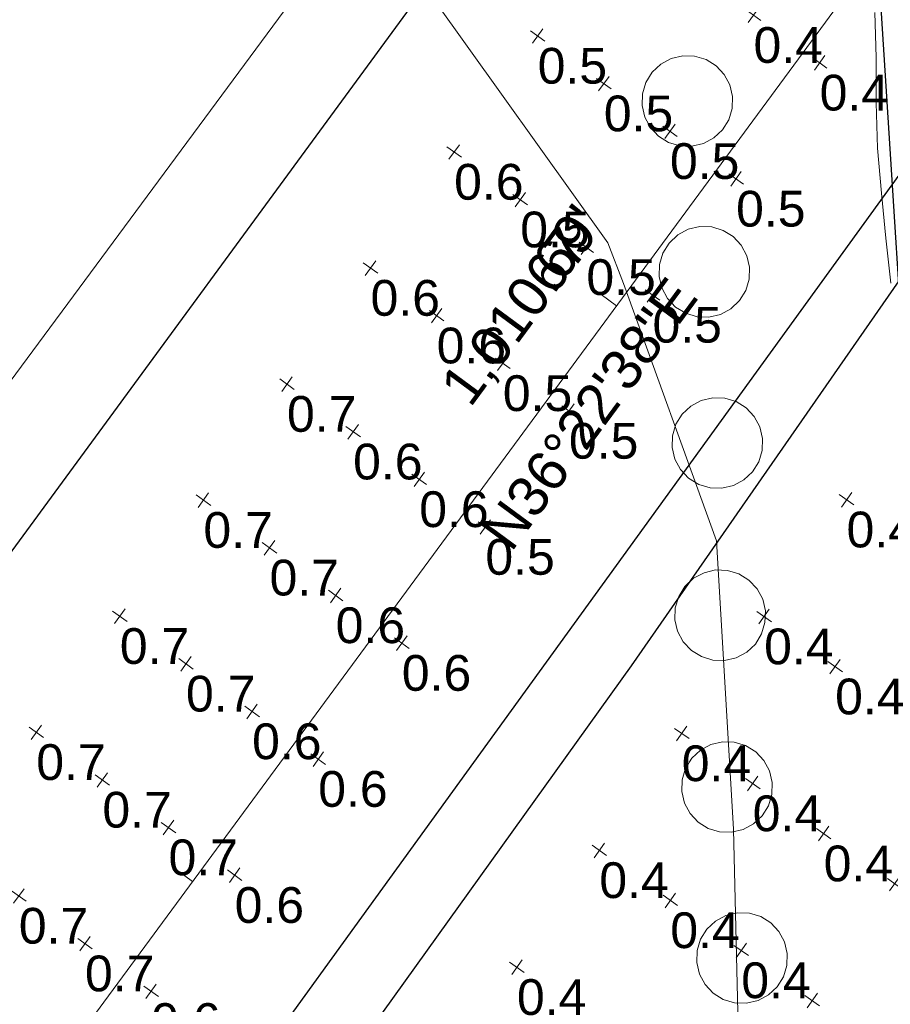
# Model space of a CAD drawing. Extents: x 11759 to 13757, y -2685 to 8839.
# Tile 30 of 58: x 12732 to 12793, y 5996 to 6064. Entities that reach past the tile are written whole.
import ezdxf

# ---------------------------------------------------------------- set-up
doc = ezdxf.new("R2010")
doc.units = 0
doc.header["$MEASUREMENT"] = 0
for name, color, linetype, lineweight in [('AGI32-115446_BK001 - Copy -- 2023-Jan-03 22h-01m-38s-DRAWING', 7, 'Continuous', 0), ('AGI32-AGI-Import_2-LUMINAIRE', 7, 'Continuous', 0), ('AGI32-AGI-Import_2-TEMPLATE', 7, 'Continuous', 0), ('AGI32-Project_1-CALCPTS', 7, 'Continuous', 0), ('AGI32-Project_1-LUMINAIRE', 7, 'Continuous', 0), ('AGI32-Project_1-MARKPOINT', 7, 'Continuous', 0), ('AGI32-Project_1-OBJECT', 7, 'Continuous', 0), ('AGI32-Project_1-STATISTICAL_AREA', 7, 'Continuous', 0), ('AGI32-Project_1-TEMPLATE', 7, 'Continuous', 0)]:
    doc.layers.add(name, color=color, linetype=linetype, lineweight=lineweight)
doc.styles.add('AGI32-Arial', font='arial.ttf')

# ---------------------------------------------------------------- blocks, each defined once
blk = doc.blocks.new('AGI32-ID1buv4w-AGI-Import_2-LUMINAIRE-UPL_Template1')
at = {"layer": 'AGI32-AGI-Import_2-TEMPLATE', "color": 1, "linetype": 'ByBlock', "lineweight": 0}
for p, q in [((46.333, 18.96, -16), (46.466, 15.8, -16)), ((46.466, 15.8, -16), (46.578, 12.64, -16)), ((46.578, 12.64, -16), (46.641, 9.48, -16)), ((46.641, 9.48, -16), (46.527, 6.32, -16)), ((46.527, 6.32, -16), (46.316, 3.16, -16)), ((46.316, 3.16, -16), (46.217, 0, -16))]:
    blk.add_line(p, q, dxfattribs=at)
blk = doc.blocks.new('AGI32-ID1buv4w-AGI-Import_2-LUMINAIRE-UPL_83')
at = {"layer": 'AGI32-AGI-Import_2-TEMPLATE', "color": 7, "linetype": 'ByBlock', "lineweight": 0}
blk.add_blockref('AGI32-ID1buv4w-AGI-Import_2-LUMINAIRE-UPL_Template1', (0, 0), dxfattribs=at)
blk = doc.blocks.new('AGI32-ID1buv4w-Project_1-OBJECT-159')
at = {"layer": 'AGI32-Project_1-OBJECT', "color": 8, "linetype": 'Continuous', "lineweight": 0}
blk.add_polyline3d([(601.258, 4221.581, 18.039), (574.573, 4183.459, 18.039), (644.463, 4127.546, 18.039), (911.319, 4499.873, 18.039), (846.511, 4553.244, 18.039)], close=True, dxfattribs=at)
blk = doc.blocks.new('AGI32-ID1buv4w-Project_1-OBJECT-Service Road E_1_3')
at = {"layer": 'AGI32-Project_1-OBJECT', "color": 8, "linetype": 'Continuous', "lineweight": 0}
for points in [[(677.313, 4276.354, 0), (676.483, 4276.38, 0), (675.689, 4276.62, 0), (674.983, 4277.057, 0), (674.415, 4277.662, 0), (674.023, 4278.393, 0), (673.833, 4279.201, 0), (673.859, 4280.031, 0), (674.099, 4280.825, 0), (674.536, 4281.531, 0), (675.141, 4282.099, 0), (675.872, 4282.491, 0), (676.68, 4282.681, 0), (677.509, 4282.655, 0), (678.304, 4282.415, 0), (679.009, 4281.978, 0), (679.578, 4281.373, 0), (679.97, 4280.642, 0), (680.16, 4279.834, 0), (680.134, 4279.004, 0), (679.894, 4278.21, 0), (679.457, 4277.504, 0), (678.852, 4276.936, 0), (678.121, 4276.544, 0)], [(678.121, 4276.544, 18), (678.852, 4276.936, 18), (679.457, 4277.504, 18), (679.894, 4278.21, 18), (680.134, 4279.004, 18), (680.16, 4279.834, 18), (679.97, 4280.642, 18), (679.578, 4281.373, 18), (679.009, 4281.978, 18), (678.304, 4282.415, 18), (677.509, 4282.655, 18), (676.68, 4282.681, 18), (675.872, 4282.491, 18), (675.141, 4282.099, 18), (674.536, 4281.531, 18), (674.099, 4280.825, 18), (673.859, 4280.031, 18), (673.833, 4279.201, 18), (674.023, 4278.393, 18), (674.415, 4277.662, 18), (674.983, 4277.057, 18), (675.689, 4276.62, 18), (676.483, 4276.38, 18), (677.313, 4276.354, 18)], [(675.141, 4282.099, 0), (675.141, 4282.099, 18), (675.872, 4282.491, 18), (675.872, 4282.491, 0)], [(675.872, 4282.491, 0), (675.872, 4282.491, 18), (676.68, 4282.681, 18), (676.68, 4282.681, 0)], [(676.68, 4282.681, 0), (676.68, 4282.681, 18), (677.509, 4282.655, 18), (677.509, 4282.655, 0)], [(677.509, 4282.655, 0), (677.509, 4282.655, 18), (678.304, 4282.415, 18), (678.304, 4282.415, 0)], [(678.304, 4282.415, 0), (678.304, 4282.415, 18), (679.009, 4281.978, 18), (679.009, 4281.978, 0)], [(674.099, 4280.825, 0), (674.099, 4280.825, 18), (674.536, 4281.531, 18), (674.536, 4281.531, 0)], [(674.536, 4281.531, 0), (674.536, 4281.531, 18), (675.141, 4282.099, 18), (675.141, 4282.099, 0)], [(679.009, 4281.978, 0), (679.009, 4281.978, 18), (679.578, 4281.373, 18), (679.578, 4281.373, 0)], [(673.859, 4280.031, 0), (673.859, 4280.031, 18), (674.099, 4280.825, 18), (674.099, 4280.825, 0)], [(679.578, 4281.373, 0), (679.578, 4281.373, 18), (679.97, 4280.642, 18), (679.97, 4280.642, 0)], [(679.97, 4280.642, 0), (679.97, 4280.642, 18), (680.16, 4279.834, 18), (680.16, 4279.834, 0)], [(673.833, 4279.201, 0), (673.833, 4279.201, 18), (673.859, 4280.031, 18), (673.859, 4280.031, 0)], [(680.16, 4279.834, 0), (680.16, 4279.834, 18), (680.134, 4279.004, 18), (680.134, 4279.004, 0)], [(674.023, 4278.393, 0), (674.023, 4278.393, 18), (673.833, 4279.201, 18), (673.833, 4279.201, 0)], [(680.134, 4279.004, 0), (680.134, 4279.004, 18), (679.894, 4278.21, 18), (679.894, 4278.21, 0)], [(674.415, 4277.662, 0), (674.415, 4277.662, 18), (674.023, 4278.393, 18), (674.023, 4278.393, 0)], [(679.894, 4278.21, 0), (679.894, 4278.21, 18), (679.457, 4277.504, 18), (679.457, 4277.504, 0)], [(674.983, 4277.057, 0), (674.983, 4277.057, 18), (674.415, 4277.662, 18), (674.415, 4277.662, 0)], [(679.457, 4277.504, 0), (679.457, 4277.504, 18), (678.852, 4276.936, 18), (678.852, 4276.936, 0)], [(675.689, 4276.62, 0), (675.689, 4276.62, 18), (674.983, 4277.057, 18), (674.983, 4277.057, 0)], [(678.852, 4276.936, 0), (678.852, 4276.936, 18), (678.121, 4276.544, 18), (678.121, 4276.544, 0)], [(676.483, 4276.38, 0), (676.483, 4276.38, 18), (675.689, 4276.62, 18), (675.689, 4276.62, 0)], [(677.313, 4276.354, 0), (677.313, 4276.354, 18), (676.483, 4276.38, 18), (676.483, 4276.38, 0)], [(678.121, 4276.544, 0), (678.121, 4276.544, 18), (677.313, 4276.354, 18), (677.313, 4276.354, 0)]]:
    blk.add_polyline3d(points, close=True, dxfattribs=at)
blk = doc.blocks.new('AGI32-ID1buv4w-Project_1-OBJECT-Service Road E_1_4')
at = {"layer": 'AGI32-Project_1-OBJECT', "color": 8, "linetype": 'Continuous', "lineweight": 0}
for points in [[(678.506, 4264.414, 0), (677.676, 4264.44, 0), (676.882, 4264.679, 0), (676.176, 4265.117, 0), (675.608, 4265.721, 0), (675.216, 4266.453, 0), (675.026, 4267.261, 0), (675.052, 4268.09, 0), (675.292, 4268.885, 0), (675.729, 4269.59, 0), (676.334, 4270.158, 0), (677.065, 4270.551, 0), (677.873, 4270.74, 0), (678.703, 4270.714, 0), (679.497, 4270.475, 0), (680.202, 4270.037, 0), (680.771, 4269.433, 0), (681.163, 4268.701, 0), (681.353, 4267.893, 0), (681.327, 4267.064, 0), (681.087, 4266.269, 0), (680.65, 4265.564, 0), (680.045, 4264.996, 0), (679.314, 4264.603, 0)], [(679.314, 4264.603, 18), (680.045, 4264.996, 18), (680.65, 4265.564, 18), (681.087, 4266.269, 18), (681.327, 4267.064, 18), (681.353, 4267.893, 18), (681.163, 4268.701, 18), (680.771, 4269.433, 18), (680.202, 4270.037, 18), (679.497, 4270.475, 18), (678.703, 4270.714, 18), (677.873, 4270.74, 18), (677.065, 4270.551, 18), (676.334, 4270.158, 18), (675.729, 4269.59, 18), (675.292, 4268.885, 18), (675.052, 4268.09, 18), (675.026, 4267.261, 18), (675.216, 4266.453, 18), (675.608, 4265.721, 18), (676.176, 4265.117, 18), (676.882, 4264.679, 18), (677.676, 4264.44, 18), (678.506, 4264.414, 18)], [(676.334, 4270.158, 0), (676.334, 4270.158, 18), (677.065, 4270.551, 18), (677.065, 4270.551, 0)], [(677.065, 4270.551, 0), (677.065, 4270.551, 18), (677.873, 4270.74, 18), (677.873, 4270.74, 0)], [(677.873, 4270.74, 0), (677.873, 4270.74, 18), (678.703, 4270.714, 18), (678.703, 4270.714, 0)], [(678.703, 4270.714, 0), (678.703, 4270.714, 18), (679.497, 4270.475, 18), (679.497, 4270.475, 0)], [(679.497, 4270.475, 0), (679.497, 4270.475, 18), (680.202, 4270.037, 18), (680.202, 4270.037, 0)], [(675.729, 4269.59, 0), (675.729, 4269.59, 18), (676.334, 4270.158, 18), (676.334, 4270.158, 0)], [(680.202, 4270.037, 0), (680.202, 4270.037, 18), (680.771, 4269.433, 18), (680.771, 4269.433, 0)], [(675.292, 4268.885, 0), (675.292, 4268.885, 18), (675.729, 4269.59, 18), (675.729, 4269.59, 0)], [(680.771, 4269.433, 0), (680.771, 4269.433, 18), (681.163, 4268.701, 18), (681.163, 4268.701, 0)], [(675.052, 4268.09, 0), (675.052, 4268.09, 18), (675.292, 4268.885, 18), (675.292, 4268.885, 0)], [(681.163, 4268.701, 0), (681.163, 4268.701, 18), (681.353, 4267.893, 18), (681.353, 4267.893, 0)], [(675.026, 4267.261, 0), (675.026, 4267.261, 18), (675.052, 4268.09, 18), (675.052, 4268.09, 0)], [(681.353, 4267.893, 0), (681.353, 4267.893, 18), (681.327, 4267.064, 18), (681.327, 4267.064, 0)], [(675.216, 4266.453, 0), (675.216, 4266.453, 18), (675.026, 4267.261, 18), (675.026, 4267.261, 0)], [(681.327, 4267.064, 0), (681.327, 4267.064, 18), (681.087, 4266.269, 18), (681.087, 4266.269, 0)], [(675.608, 4265.721, 0), (675.608, 4265.721, 18), (675.216, 4266.453, 18), (675.216, 4266.453, 0)], [(676.176, 4265.117, 0), (676.176, 4265.117, 18), (675.608, 4265.721, 18), (675.608, 4265.721, 0)], [(681.087, 4266.269, 0), (681.087, 4266.269, 18), (680.65, 4265.564, 18), (680.65, 4265.564, 0)], [(676.882, 4264.679, 0), (676.882, 4264.679, 18), (676.176, 4265.117, 18), (676.176, 4265.117, 0)], [(680.045, 4264.996, 0), (680.045, 4264.996, 18), (679.314, 4264.603, 18), (679.314, 4264.603, 0)], [(680.65, 4265.564, 0), (680.65, 4265.564, 18), (680.045, 4264.996, 18), (680.045, 4264.996, 0)], [(677.676, 4264.44, 0), (677.676, 4264.44, 18), (676.882, 4264.679, 18), (676.882, 4264.679, 0)], [(678.506, 4264.414, 0), (678.506, 4264.414, 18), (677.676, 4264.44, 18), (677.676, 4264.44, 0)], [(679.314, 4264.603, 0), (679.314, 4264.603, 18), (678.506, 4264.414, 18), (678.506, 4264.414, 0)]]:
    blk.add_polyline3d(points, close=True, dxfattribs=at)
blk = doc.blocks.new('AGI32-ID1buv4w-Project_1-OBJECT-Service Road E_1_5')
at = {"layer": 'AGI32-Project_1-OBJECT', "color": 8, "linetype": 'Continuous', "lineweight": 0}
for points in [[(679.415, 4252.445, 0), (678.586, 4252.471, 0), (677.791, 4252.71, 0), (677.086, 4253.148, 0), (676.518, 4253.752, 0), (676.125, 4254.484, 0), (675.936, 4255.292, 0), (675.962, 4256.121, 0), (676.201, 4256.916, 0), (676.639, 4257.621, 0), (677.243, 4258.189, 0), (677.975, 4258.582, 0), (678.783, 4258.771, 0), (679.612, 4258.745, 0), (680.407, 4258.506, 0), (681.112, 4258.068, 0), (681.68, 4257.464, 0), (682.073, 4256.732, 0), (682.262, 4255.924, 0), (682.236, 4255.095, 0), (681.997, 4254.3, 0), (681.559, 4253.595, 0), (680.955, 4253.027, 0), (680.223, 4252.634, 0)], [(680.223, 4252.634, 18), (680.955, 4253.027, 18), (681.559, 4253.595, 18), (681.997, 4254.3, 18), (682.236, 4255.095, 18), (682.262, 4255.924, 18), (682.073, 4256.732, 18), (681.68, 4257.464, 18), (681.112, 4258.068, 18), (680.407, 4258.506, 18), (679.612, 4258.745, 18), (678.783, 4258.771, 18), (677.975, 4258.582, 18), (677.243, 4258.189, 18), (676.639, 4257.621, 18), (676.201, 4256.916, 18), (675.962, 4256.121, 18), (675.936, 4255.292, 18), (676.125, 4254.484, 18), (676.518, 4253.752, 18), (677.086, 4253.148, 18), (677.791, 4252.71, 18), (678.586, 4252.471, 18), (679.415, 4252.445, 18)], [(677.975, 4258.582, 0), (677.975, 4258.582, 18), (678.783, 4258.771, 18), (678.783, 4258.771, 0)], [(678.783, 4258.771, 0), (678.783, 4258.771, 18), (679.612, 4258.745, 18), (679.612, 4258.745, 0)], [(679.612, 4258.745, 0), (679.612, 4258.745, 18), (680.407, 4258.506, 18), (680.407, 4258.506, 0)], [(676.639, 4257.621, 0), (676.639, 4257.621, 18), (677.243, 4258.189, 18), (677.243, 4258.189, 0)], [(677.243, 4258.189, 0), (677.243, 4258.189, 18), (677.975, 4258.582, 18), (677.975, 4258.582, 0)], [(680.407, 4258.506, 0), (680.407, 4258.506, 18), (681.112, 4258.068, 18), (681.112, 4258.068, 0)], [(681.112, 4258.068, 0), (681.112, 4258.068, 18), (681.68, 4257.464, 18), (681.68, 4257.464, 0)], [(676.201, 4256.916, 0), (676.201, 4256.916, 18), (676.639, 4257.621, 18), (676.639, 4257.621, 0)], [(681.68, 4257.464, 0), (681.68, 4257.464, 18), (682.073, 4256.732, 18), (682.073, 4256.732, 0)], [(675.962, 4256.121, 0), (675.962, 4256.121, 18), (676.201, 4256.916, 18), (676.201, 4256.916, 0)], [(682.073, 4256.732, 0), (682.073, 4256.732, 18), (682.262, 4255.924, 18), (682.262, 4255.924, 0)], [(675.936, 4255.292, 0), (675.936, 4255.292, 18), (675.962, 4256.121, 18), (675.962, 4256.121, 0)], [(682.262, 4255.924, 0), (682.262, 4255.924, 18), (682.236, 4255.095, 18), (682.236, 4255.095, 0)], [(676.125, 4254.484, 0), (676.125, 4254.484, 18), (675.936, 4255.292, 18), (675.936, 4255.292, 0)], [(682.236, 4255.095, 0), (682.236, 4255.095, 18), (681.997, 4254.3, 18), (681.997, 4254.3, 0)], [(676.518, 4253.752, 0), (676.518, 4253.752, 18), (676.125, 4254.484, 18), (676.125, 4254.484, 0)], [(681.997, 4254.3, 0), (681.997, 4254.3, 18), (681.559, 4253.595, 18), (681.559, 4253.595, 0)], [(677.086, 4253.148, 0), (677.086, 4253.148, 18), (676.518, 4253.752, 18), (676.518, 4253.752, 0)], [(681.559, 4253.595, 0), (681.559, 4253.595, 18), (680.955, 4253.027, 18), (680.955, 4253.027, 0)], [(677.791, 4252.71, 0), (677.791, 4252.71, 18), (677.086, 4253.148, 18), (677.086, 4253.148, 0)], [(678.586, 4252.471, 0), (678.586, 4252.471, 18), (677.791, 4252.71, 18), (677.791, 4252.71, 0)], [(680.223, 4252.634, 0), (680.223, 4252.634, 18), (679.415, 4252.445, 18), (679.415, 4252.445, 0)], [(680.955, 4253.027, 0), (680.955, 4253.027, 18), (680.223, 4252.634, 18), (680.223, 4252.634, 0)], [(679.415, 4252.445, 0), (679.415, 4252.445, 18), (678.586, 4252.471, 18), (678.586, 4252.471, 0)]]:
    blk.add_polyline3d(points, close=True, dxfattribs=at)
blk = doc.blocks.new('AGI32-ID1buv4w-Project_1-OBJECT-Service Road E_1_6')
at = {"layer": 'AGI32-Project_1-OBJECT', "color": 8, "linetype": 'Continuous', "lineweight": 0}
for points in [[(679.607, 4240.404, 0), (678.778, 4240.43, 0), (677.983, 4240.67, 0), (677.278, 4241.107, 0), (676.71, 4241.712, 0), (676.318, 4242.443, 0), (676.128, 4243.251, 0), (676.154, 4244.081, 0), (676.394, 4244.875, 0), (676.831, 4245.58, 0), (677.436, 4246.149, 0), (678.167, 4246.541, 0), (678.975, 4246.731, 0), (679.804, 4246.705, 0), (680.599, 4246.465, 0), (681.304, 4246.028, 0), (681.872, 4245.423, 0), (682.265, 4244.692, 0), (682.454, 4243.884, 0), (682.428, 4243.054, 0), (682.189, 4242.26, 0), (681.752, 4241.554, 0), (681.147, 4240.986, 0), (680.415, 4240.594, 0)], [(680.415, 4240.594, 18), (681.147, 4240.986, 18), (681.752, 4241.554, 18), (682.189, 4242.26, 18), (682.428, 4243.054, 18), (682.454, 4243.884, 18), (682.265, 4244.692, 18), (681.872, 4245.423, 18), (681.304, 4246.028, 18), (680.599, 4246.465, 18), (679.804, 4246.705, 18), (678.975, 4246.731, 18), (678.167, 4246.541, 18), (677.436, 4246.149, 18), (676.831, 4245.58, 18), (676.394, 4244.875, 18), (676.154, 4244.081, 18), (676.128, 4243.251, 18), (676.318, 4242.443, 18), (676.71, 4241.712, 18), (677.278, 4241.107, 18), (677.983, 4240.67, 18), (678.778, 4240.43, 18), (679.607, 4240.404, 18)], [(677.436, 4246.149, 0), (677.436, 4246.149, 18), (678.167, 4246.541, 18), (678.167, 4246.541, 0)], [(678.167, 4246.541, 0), (678.167, 4246.541, 18), (678.975, 4246.731, 18), (678.975, 4246.731, 0)], [(678.975, 4246.731, 0), (678.975, 4246.731, 18), (679.804, 4246.705, 18), (679.804, 4246.705, 0)], [(679.804, 4246.705, 0), (679.804, 4246.705, 18), (680.599, 4246.465, 18), (680.599, 4246.465, 0)], [(680.599, 4246.465, 0), (680.599, 4246.465, 18), (681.304, 4246.028, 18), (681.304, 4246.028, 0)], [(676.831, 4245.58, 0), (676.831, 4245.58, 18), (677.436, 4246.149, 18), (677.436, 4246.149, 0)], [(681.304, 4246.028, 0), (681.304, 4246.028, 18), (681.872, 4245.423, 18), (681.872, 4245.423, 0)], [(676.394, 4244.875, 0), (676.394, 4244.875, 18), (676.831, 4245.58, 18), (676.831, 4245.58, 0)], [(681.872, 4245.423, 0), (681.872, 4245.423, 18), (682.265, 4244.692, 18), (682.265, 4244.692, 0)], [(676.154, 4244.081, 0), (676.154, 4244.081, 18), (676.394, 4244.875, 18), (676.394, 4244.875, 0)], [(682.265, 4244.692, 0), (682.265, 4244.692, 18), (682.454, 4243.884, 18), (682.454, 4243.884, 0)], [(676.128, 4243.251, 0), (676.128, 4243.251, 18), (676.154, 4244.081, 18), (676.154, 4244.081, 0)], [(682.454, 4243.884, 0), (682.454, 4243.884, 18), (682.428, 4243.054, 18), (682.428, 4243.054, 0)], [(676.318, 4242.443, 0), (676.318, 4242.443, 18), (676.128, 4243.251, 18), (676.128, 4243.251, 0)], [(682.428, 4243.054, 0), (682.428, 4243.054, 18), (682.189, 4242.26, 18), (682.189, 4242.26, 0)], [(676.71, 4241.712, 0), (676.71, 4241.712, 18), (676.318, 4242.443, 18), (676.318, 4242.443, 0)], [(682.189, 4242.26, 0), (682.189, 4242.26, 18), (681.752, 4241.554, 18), (681.752, 4241.554, 0)], [(677.278, 4241.107, 0), (677.278, 4241.107, 18), (676.71, 4241.712, 18), (676.71, 4241.712, 0)], [(681.752, 4241.554, 0), (681.752, 4241.554, 18), (681.147, 4240.986, 18), (681.147, 4240.986, 0)], [(677.983, 4240.67, 0), (677.983, 4240.67, 18), (677.278, 4241.107, 18), (677.278, 4241.107, 0)], [(681.147, 4240.986, 0), (681.147, 4240.986, 18), (680.415, 4240.594, 18), (680.415, 4240.594, 0)], [(678.778, 4240.43, 0), (678.778, 4240.43, 18), (677.983, 4240.67, 18), (677.983, 4240.67, 0)], [(679.607, 4240.404, 0), (679.607, 4240.404, 18), (678.778, 4240.43, 18), (678.778, 4240.43, 0)], [(680.415, 4240.594, 0), (680.415, 4240.594, 18), (679.607, 4240.404, 18), (679.607, 4240.404, 0)]]:
    blk.add_polyline3d(points, close=True, dxfattribs=at)
blk = doc.blocks.new('AGI32-ID1buv4w-Project_1-OBJECT-Service Road E_1_7')
at = {"layer": 'AGI32-Project_1-OBJECT', "color": 8, "linetype": 'Continuous', "lineweight": 0}
for points in [[(680.084, 4228.392, 0), (679.255, 4228.418, 0), (678.46, 4228.658, 0), (677.755, 4229.095, 0), (677.187, 4229.7, 0), (676.794, 4230.431, 0), (676.605, 4231.239, 0), (676.63, 4232.068, 0), (676.87, 4232.863, 0), (677.307, 4233.568, 0), (677.912, 4234.136, 0), (678.644, 4234.529, 0), (679.451, 4234.718, 0), (680.281, 4234.693, 0), (681.075, 4234.453, 0), (681.781, 4234.016, 0), (682.349, 4233.411, 0), (682.741, 4232.679, 0), (682.931, 4231.872, 0), (682.905, 4231.042, 0), (682.665, 4230.248, 0), (682.228, 4229.542, 0), (681.623, 4228.974, 0), (680.892, 4228.582, 0)], [(680.892, 4228.582, 18), (681.623, 4228.974, 18), (682.228, 4229.542, 18), (682.665, 4230.248, 18), (682.905, 4231.042, 18), (682.931, 4231.872, 18), (682.741, 4232.679, 18), (682.349, 4233.411, 18), (681.781, 4234.016, 18), (681.075, 4234.453, 18), (680.281, 4234.693, 18), (679.451, 4234.718, 18), (678.644, 4234.529, 18), (677.912, 4234.136, 18), (677.307, 4233.568, 18), (676.87, 4232.863, 18), (676.63, 4232.068, 18), (676.605, 4231.239, 18), (676.794, 4230.431, 18), (677.187, 4229.7, 18), (677.755, 4229.095, 18), (678.46, 4228.658, 18), (679.255, 4228.418, 18), (680.084, 4228.392, 18)], [(678.644, 4234.529, 0), (678.644, 4234.529, 18), (679.451, 4234.718, 18), (679.451, 4234.718, 0)], [(679.451, 4234.718, 0), (679.451, 4234.718, 18), (680.281, 4234.693, 18), (680.281, 4234.693, 0)], [(680.281, 4234.693, 0), (680.281, 4234.693, 18), (681.075, 4234.453, 18), (681.075, 4234.453, 0)], [(677.307, 4233.568, 0), (677.307, 4233.568, 18), (677.912, 4234.136, 18), (677.912, 4234.136, 0)], [(677.912, 4234.136, 0), (677.912, 4234.136, 18), (678.644, 4234.529, 18), (678.644, 4234.529, 0)], [(681.075, 4234.453, 0), (681.075, 4234.453, 18), (681.781, 4234.016, 18), (681.781, 4234.016, 0)], [(681.781, 4234.016, 0), (681.781, 4234.016, 18), (682.349, 4233.411, 18), (682.349, 4233.411, 0)], [(676.87, 4232.863, 0), (676.87, 4232.863, 18), (677.307, 4233.568, 18), (677.307, 4233.568, 0)], [(682.349, 4233.411, 0), (682.349, 4233.411, 18), (682.741, 4232.679, 18), (682.741, 4232.679, 0)], [(676.63, 4232.068, 0), (676.63, 4232.068, 18), (676.87, 4232.863, 18), (676.87, 4232.863, 0)], [(682.741, 4232.679, 0), (682.741, 4232.679, 18), (682.931, 4231.872, 18), (682.931, 4231.872, 0)], [(676.605, 4231.239, 0), (676.605, 4231.239, 18), (676.63, 4232.068, 18), (676.63, 4232.068, 0)], [(676.794, 4230.431, 0), (676.794, 4230.431, 18), (676.605, 4231.239, 18), (676.605, 4231.239, 0)], [(682.931, 4231.872, 0), (682.931, 4231.872, 18), (682.905, 4231.042, 18), (682.905, 4231.042, 0)], [(682.905, 4231.042, 0), (682.905, 4231.042, 18), (682.665, 4230.248, 18), (682.665, 4230.248, 0)], [(677.187, 4229.7, 0), (677.187, 4229.7, 18), (676.794, 4230.431, 18), (676.794, 4230.431, 0)], [(682.665, 4230.248, 0), (682.665, 4230.248, 18), (682.228, 4229.542, 18), (682.228, 4229.542, 0)], [(677.755, 4229.095, 0), (677.755, 4229.095, 18), (677.187, 4229.7, 18), (677.187, 4229.7, 0)], [(682.228, 4229.542, 0), (682.228, 4229.542, 18), (681.623, 4228.974, 18), (681.623, 4228.974, 0)], [(678.46, 4228.658, 0), (678.46, 4228.658, 18), (677.755, 4229.095, 18), (677.755, 4229.095, 0)], [(679.255, 4228.418, 0), (679.255, 4228.418, 18), (678.46, 4228.658, 18), (678.46, 4228.658, 0)], [(680.892, 4228.582, 0), (680.892, 4228.582, 18), (680.084, 4228.392, 18), (680.084, 4228.392, 0)], [(681.623, 4228.974, 0), (681.623, 4228.974, 18), (680.892, 4228.582, 18), (680.892, 4228.582, 0)], [(680.084, 4228.392, 0), (680.084, 4228.392, 18), (679.255, 4228.418, 18), (679.255, 4228.418, 0)]]:
    blk.add_polyline3d(points, close=True, dxfattribs=at)
blk = doc.blocks.new('AGI32-ID1buv4w-Project_1-OBJECT-Service Road E_1_8')
at = {"layer": 'AGI32-Project_1-OBJECT', "color": 8, "linetype": 'Continuous', "lineweight": 0}
for points in [[(681.136, 4216.437, 0), (680.306, 4216.463, 0), (679.512, 4216.703, 0), (678.807, 4217.14, 0), (678.238, 4217.745, 0), (677.846, 4218.476, 0), (677.656, 4219.284, 0), (677.682, 4220.114, 0), (677.922, 4220.908, 0), (678.359, 4221.614, 0), (678.964, 4222.182, 0), (679.695, 4222.574, 0), (680.503, 4222.764, 0), (681.333, 4222.738, 0), (682.127, 4222.498, 0), (682.833, 4222.061, 0), (683.401, 4221.456, 0), (683.793, 4220.725, 0), (683.983, 4219.917, 0), (683.957, 4219.087, 0), (683.717, 4218.293, 0), (683.28, 4217.587, 0), (682.675, 4217.019, 0), (681.944, 4216.627, 0)], [(681.944, 4216.627, 18), (682.675, 4217.019, 18), (683.28, 4217.587, 18), (683.717, 4218.293, 18), (683.957, 4219.087, 18), (683.983, 4219.917, 18), (683.793, 4220.725, 18), (683.401, 4221.456, 18), (682.833, 4222.061, 18), (682.127, 4222.498, 18), (681.333, 4222.738, 18), (680.503, 4222.764, 18), (679.695, 4222.574, 18), (678.964, 4222.182, 18), (678.359, 4221.614, 18), (677.922, 4220.908, 18), (677.682, 4220.114, 18), (677.656, 4219.284, 18), (677.846, 4218.476, 18), (678.238, 4217.745, 18), (678.807, 4217.14, 18), (679.512, 4216.703, 18), (680.306, 4216.463, 18), (681.136, 4216.437, 18)], [(678.964, 4222.182, 0), (678.964, 4222.182, 18), (679.695, 4222.574, 18), (679.695, 4222.574, 0)], [(679.695, 4222.574, 0), (679.695, 4222.574, 18), (680.503, 4222.764, 18), (680.503, 4222.764, 0)], [(680.503, 4222.764, 0), (680.503, 4222.764, 18), (681.333, 4222.738, 18), (681.333, 4222.738, 0)], [(681.333, 4222.738, 0), (681.333, 4222.738, 18), (682.127, 4222.498, 18), (682.127, 4222.498, 0)], [(682.127, 4222.498, 0), (682.127, 4222.498, 18), (682.833, 4222.061, 18), (682.833, 4222.061, 0)], [(677.922, 4220.908, 0), (677.922, 4220.908, 18), (678.359, 4221.614, 18), (678.359, 4221.614, 0)], [(678.359, 4221.614, 0), (678.359, 4221.614, 18), (678.964, 4222.182, 18), (678.964, 4222.182, 0)], [(682.833, 4222.061, 0), (682.833, 4222.061, 18), (683.401, 4221.456, 18), (683.401, 4221.456, 0)], [(677.682, 4220.114, 0), (677.682, 4220.114, 18), (677.922, 4220.908, 18), (677.922, 4220.908, 0)], [(683.401, 4221.456, 0), (683.401, 4221.456, 18), (683.793, 4220.725, 18), (683.793, 4220.725, 0)], [(683.793, 4220.725, 0), (683.793, 4220.725, 18), (683.983, 4219.917, 18), (683.983, 4219.917, 0)], [(677.656, 4219.284, 0), (677.656, 4219.284, 18), (677.682, 4220.114, 18), (677.682, 4220.114, 0)], [(683.983, 4219.917, 0), (683.983, 4219.917, 18), (683.957, 4219.087, 18), (683.957, 4219.087, 0)], [(677.846, 4218.476, 0), (677.846, 4218.476, 18), (677.656, 4219.284, 18), (677.656, 4219.284, 0)], [(683.957, 4219.087, 0), (683.957, 4219.087, 18), (683.717, 4218.293, 18), (683.717, 4218.293, 0)], [(678.238, 4217.745, 0), (678.238, 4217.745, 18), (677.846, 4218.476, 18), (677.846, 4218.476, 0)], [(683.717, 4218.293, 0), (683.717, 4218.293, 18), (683.28, 4217.587, 18), (683.28, 4217.587, 0)], [(678.807, 4217.14, 0), (678.807, 4217.14, 18), (678.238, 4217.745, 18), (678.238, 4217.745, 0)], [(683.28, 4217.587, 0), (683.28, 4217.587, 18), (682.675, 4217.019, 18), (682.675, 4217.019, 0)], [(679.512, 4216.703, 0), (679.512, 4216.703, 18), (678.807, 4217.14, 18), (678.807, 4217.14, 0)], [(682.675, 4217.019, 0), (682.675, 4217.019, 18), (681.944, 4216.627, 18), (681.944, 4216.627, 0)], [(680.306, 4216.463, 0), (680.306, 4216.463, 18), (679.512, 4216.703, 18), (679.512, 4216.703, 0)], [(681.136, 4216.437, 0), (681.136, 4216.437, 18), (680.306, 4216.463, 18), (680.306, 4216.463, 0)], [(681.944, 4216.627, 0), (681.944, 4216.627, 18), (681.136, 4216.437, 18), (681.136, 4216.437, 0)]]:
    blk.add_polyline3d(points, close=True, dxfattribs=at)
blk = doc.blocks.new('AGI32-ID1buv4w-Project_1-STATISTICAL_AREA-SR 159 - EB')
at = {"layer": 'AGI32-Project_1-STATISTICAL_AREA', "color": 7, "linetype": 'Continuous', "lineweight": 30}
for p, q in [((673.102, 4240.031), (723.44, 4312.489)), ((607.127, 4148.124), (673.102, 4240.031))]:
    blk.add_line(p, q, dxfattribs=at)
blk = doc.blocks.new('AGI32-ID1buv4w-Project_1-STATISTICAL_AREA-SR 159 - WB')
at = {"layer": 'AGI32-Project_1-STATISTICAL_AREA', "color": 7, "linetype": 'Continuous', "lineweight": 30}
for p, q in [((808.937, 4436.105), (653.725, 4221.783)), ((579.742, 4179.833), (687.667, 4327.037)), ((653.725, 4221.783), (525.208, 4044.834))]:
    blk.add_line(p, q, dxfattribs=at)
blk = doc.blocks.new('AGI32-ID1buv4w-Project_1-STATISTICAL_AREA-US 23 NB - Overall')
at = {"layer": 'AGI32-Project_1-STATISTICAL_AREA', "color": 7, "linetype": 'Continuous', "lineweight": 30}
blk.add_line((709.75, 3984.461), (679.361, 4461.753), dxfattribs=at)
blk = doc.blocks.new('AGI32-ID1buv4w-Project_1-LUMINAIRE-HM4_Template2')
at = {"layer": 'AGI32-Project_1-TEMPLATE', "color": 5, "linetype": 'ByBlock', "lineweight": 0}
for p, q in [((180.407, 119.64, -100), (198.012, 99.7, -100)), ((198.012, 99.7, -100), (199.4, 96.977, -100)), ((199.4, 96.977, -100), (207.716, 79.76, -100)), ((207.716, 79.76, -100), (210.978, 59.82, -100)), ((210.978, 59.82, -100), (213.541, 39.88, -100))]:
    blk.add_line(p, q, dxfattribs=at)
blk = doc.blocks.new('AGI32-ID1buv4w-Project_1-LUMINAIRE-HM4_94')
at = {"layer": 'AGI32-Project_1-TEMPLATE', "color": 7, "linetype": 'ByBlock', "lineweight": 0}
blk.add_blockref('AGI32-ID1buv4w-Project_1-LUMINAIRE-HM4_Template2', (0, 0), dxfattribs=at)
blk = doc.blocks.new('AGI32-ID1buv4w-MARKPOINT')
at = {"layer": 'AGI32-Project_1-MARKPOINT', "color": 0, "linetype": 'Continuous', "lineweight": 0}
for p, q in [((-0.125, 0), (0.125, 0)), ((0, -0.125), (0, 0.125))]:
    blk.add_line(p, q, dxfattribs=at)
blk = doc.blocks.new('AGI32-ID1buv4w-Project_1-CALCPTS-US 159 EB - STA 65+00 TO STA 70+00_Luminance')
at = {"layer": 'AGI32-Project_1-MARKPOINT', "color": 154, "linetype": 'Continuous', "lineweight": 0, "xscale": 4.999999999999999, "yscale": 4.999999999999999, "zscale": 4.999999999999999, "rotation": 54.81004857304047}
for p in [(688.13, 4251.642, 18.888), (682.367, 4243.47, 18.888), (687.332, 4239.969, 18.888), (676.605, 4235.297, 18.888), (681.569, 4231.797, 18.888), (686.533, 4228.296, 18.888), (670.842, 4227.125, 18.888), (691.498, 4224.796, 18.888), (675.806, 4223.624, 18.888), (680.77, 4220.124, 18.888), (665.079, 4218.953, 18.888), (685.735, 4216.623, 18.888)]:
    blk.add_blockref('AGI32-ID1buv4w-MARKPOINT', p, dxfattribs=at)
at = {"layer": 'AGI32-Project_1-CALCPTS', "color": 154, "linetype": 'Continuous', "lineweight": 0, "char_height": 2.5, "attachment_point": 1, "style": 'AGI32-Arial'}
for insert in [(688.13, 4250.809, 18.888), (682.367, 4242.637, 18.888), (687.332, 4239.136, 18.888), (676.605, 4234.464, 18.888), (681.569, 4230.964, 18.888), (686.533, 4227.463, 18.888), (670.842, 4226.292, 18.888), (675.806, 4222.791, 18.888), (680.77, 4219.291, 18.888), (665.079, 4218.12, 18.888)]:
    blk.add_mtext('0.4', dxfattribs=dict(at, insert=insert))
blk = doc.blocks.new('AGI32-ID1buv4w-Project_1-CALCPTS-US 159 WB - STA 70+00 TO STA 65+00_Luminance')
at = {"layer": 'AGI32-Project_1-MARKPOINT', "color": 154, "linetype": 'Continuous', "lineweight": 0, "xscale": 4.999999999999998, "yscale": 4.999999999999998, "zscale": 4.999999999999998, "rotation": 234.2361941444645}
for p in [(681.625, 4285.52, 18.825), (666.531, 4284.068, 18.825), (686.25, 4282.189, 18.825), (671.156, 4280.737, 18.825), (675.781, 4277.405, 18.825), (660.686, 4275.954, 18.825), (680.406, 4274.074, 18.825), (665.311, 4272.622, 18.825), (669.936, 4269.291, 18.825), (654.842, 4267.839, 18.825), (674.561, 4265.96, 18.825), (659.467, 4264.508, 18.825), (664.092, 4261.177, 18.825), (648.997, 4259.725, 18.825), (668.717, 4257.846, 18.825), (653.622, 4256.394, 18.825), (658.247, 4253.063, 18.825), (643.153, 4251.611, 18.825), (662.872, 4249.731, 18.825), (647.778, 4248.279, 18.825), (652.403, 4244.948, 18.825), (637.308, 4243.496, 18.825), (657.028, 4241.617, 18.825), (641.933, 4240.165, 18.825), (646.558, 4236.834, 18.825), (631.464, 4235.382, 18.825), (651.183, 4233.503, 18.825), (636.089, 4232.051, 18.825), (640.714, 4228.72, 18.825), (645.339, 4225.388, 18.825), (630.244, 4223.937, 18.825), (634.869, 4220.605, 18.825), (639.494, 4217.274, 18.825)]:
    blk.add_blockref('AGI32-ID1buv4w-MARKPOINT', p, dxfattribs=at)
at = {"layer": 'AGI32-Project_1-CALCPTS', "color": 154, "linetype": 'Continuous', "lineweight": 0, "char_height": 2.5, "attachment_point": 1, "style": 'AGI32-Arial'}
for s, insert in [('0.4', (681.625, 4284.687, 18.825)), ('0.5', (666.531, 4283.235, 18.825)), ('0.4', (686.25, 4281.356, 18.825)), ('0.5', (671.156, 4279.904, 18.825)), ('0.5', (675.781, 4276.572, 18.825)), ('0.6', (660.686, 4275.121, 18.825)), ('0.5', (680.406, 4273.241, 18.825)), ('0.5', (665.311, 4271.789, 18.825)), ('0.5', (669.936, 4268.458, 18.825)), ('0.6', (654.842, 4267.006, 18.825)), ('0.5', (674.561, 4265.127, 18.825)), ('0.6', (659.467, 4263.675, 18.825)), ('0.5', (664.092, 4260.344, 18.825)), ('0.7', (648.997, 4258.892, 18.825)), ('0.5', (668.717, 4257.013, 18.825)), ('0.6', (653.622, 4255.561, 18.825)), ('0.6', (658.247, 4252.23, 18.825)), ('0.7', (643.153, 4250.778, 18.825)), ('0.5', (662.872, 4248.898, 18.825)), ('0.7', (647.778, 4247.446, 18.825)), ('0.6', (652.403, 4244.115, 18.825)), ('0.7', (637.308, 4242.663, 18.825)), ('0.6', (657.028, 4240.784, 18.825)), ('0.7', (641.933, 4239.332, 18.825)), ('0.6', (646.558, 4236.001, 18.825)), ('0.7', (631.464, 4234.549, 18.825)), ('0.6', (651.183, 4232.67, 18.825)), ('0.7', (636.089, 4231.218, 18.825)), ('0.7', (640.714, 4227.887, 18.825)), ('0.6', (645.339, 4224.555, 18.825)), ('0.7', (630.244, 4223.104, 18.825)), ('0.7', (634.869, 4219.772, 18.825)), ('0.6', (639.494, 4216.441, 18.825))]:
    blk.add_mtext(s, dxfattribs=dict(at, insert=insert))

msp = doc.modelspace()

# ---------------------------------------------------------------- linework, layer by layer
at = {"layer": 'AGI32-115446_BK001 - Copy -- 2023-Jan-03 22h-01m-38s-DRAWING', "color": 7, "linetype": 'Continuous', "lineweight": 0}
for p, q in [((12469.454, 5631.678), (13068.895, 6445.413)), ((12773.453, 6044.354), (12771.843, 6045.541)), ((12743.798, 6004.098), (12742.832, 6004.81))]:
    msp.add_line(p, q, dxfattribs=at)
for points in [[(12080.601, 4903.121, 0), (12094.19, 4940.06, 0), (12446.328, 5599.829, 0), (12469.454, 5631.678, 0), (13068.895, 6445.413, 0), (13113.491, 6509.542, 0), (13275.957, 6846.333, 0), (13345.72, 7213.696, 0), (13348.023, 7291.774, 0)], [(12773.454, 6044.354, 0), (12773.454, 6044.354, 0), (12773.454, 6044.355, 0), (12773.454, 6044.355, 0), (12773.453, 6044.355, 0), (12773.453, 6044.355, 0), (12773.453, 6044.355, 0), (12773.453, 6044.355, 0), (12773.453, 6044.355, 0), (12773.453, 6044.355, 0), (12773.453, 6044.355, 0), (12773.453, 6044.355, 0), (12773.453, 6044.354, 0), (12773.453, 6044.354, 0), (12773.453, 6044.354, 0), (12773.453, 6044.354, 0), (12773.453, 6044.354, 0), (12773.453, 6044.354, 0), (12773.453, 6044.354, 0), (12773.453, 6044.354, 0), (12773.453, 6044.354, 0), (12773.453, 6044.354, 0), (12773.454, 6044.354, 0), (12773.454, 6044.354, 0), (12773.454, 6044.354, 0), (12773.454, 6044.354, 0)], [(12769.174, 6038.545, 0), (12769.174, 6038.545, 0), (12769.174, 6038.546, 0), (12769.174, 6038.546, 0), (12769.174, 6038.546, 0), (12769.174, 6038.546, 0), (12769.174, 6038.546, 0), (12769.174, 6038.546, 0), (12769.174, 6038.546, 0), (12769.174, 6038.546, 0), (12769.174, 6038.546, 0), (12769.174, 6038.546, 0), (12769.174, 6038.545, 0), (12769.174, 6038.545, 0), (12769.174, 6038.545, 0), (12769.174, 6038.545, 0), (12769.174, 6038.545, 0), (12769.174, 6038.545, 0), (12769.174, 6038.545, 0), (12769.174, 6038.545, 0), (12769.174, 6038.545, 0), (12769.174, 6038.545, 0), (12769.174, 6038.545, 0), (12769.174, 6038.545, 0), (12769.174, 6038.545, 0), (12769.174, 6038.545, 0)], [(12769.174, 6038.545, 0), (12769.174, 6038.545, 0), (12769.174, 6038.546, 0), (12769.174, 6038.546, 0), (12769.174, 6038.546, 0), (12769.174, 6038.546, 0), (12769.174, 6038.546, 0), (12769.174, 6038.546, 0), (12769.174, 6038.546, 0), (12769.174, 6038.546, 0), (12769.174, 6038.546, 0), (12769.174, 6038.546, 0), (12769.174, 6038.545, 0), (12769.174, 6038.545, 0), (12769.174, 6038.545, 0), (12769.174, 6038.545, 0), (12769.174, 6038.545, 0), (12769.174, 6038.545, 0), (12769.174, 6038.545, 0), (12769.174, 6038.545, 0), (12769.174, 6038.545, 0), (12769.174, 6038.545, 0), (12769.174, 6038.545, 0), (12769.174, 6038.545, 0), (12769.174, 6038.545, 0), (12769.174, 6038.545, 0)]]:
    msp.add_polyline3d(points, dxfattribs=at)

# ---------------------------------------------------------------- block references
at = {"layer": 'AGI32-AGI-Import_2-LUMINAIRE', "color": 7, "linetype": 'Continuous', "lineweight": 0, "rotation": 183.7351588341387}
msp.add_blockref('AGI32-ID1buv4w-AGI-Import_2-LUMINAIRE-UPL_83', (12837.63, 6067.868, 16), dxfattribs=at)
at = {"layer": 'AGI32-Project_1-CALCPTS', "color": 7, "linetype": 'Continuous', "lineweight": 0}
for name in ['AGI32-ID1buv4w-Project_1-CALCPTS-US 159 WB - STA 70+00 TO STA 65+00_Luminance', 'AGI32-ID1buv4w-Project_1-CALCPTS-US 159 EB - STA 65+00 TO STA 70+00_Luminance']:
    msp.add_blockref(name, (12101.41, 1779.143), dxfattribs=at)
at = {"layer": 'AGI32-Project_1-LUMINAIRE', "color": 7, "linetype": 'Continuous', "lineweight": 0, "rotation": 354.0942990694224}
msp.add_blockref('AGI32-ID1buv4w-Project_1-LUMINAIRE-HM4_94', (12565.619, 5969.948, 100), dxfattribs=at)
at = {"layer": 'AGI32-Project_1-OBJECT', "color": 7, "linetype": 'Continuous', "lineweight": 0}
for name in ['AGI32-ID1buv4w-Project_1-OBJECT-159', 'AGI32-ID1buv4w-Project_1-OBJECT-Service Road E_1_3', 'AGI32-ID1buv4w-Project_1-OBJECT-Service Road E_1_4', 'AGI32-ID1buv4w-Project_1-OBJECT-Service Road E_1_5', 'AGI32-ID1buv4w-Project_1-OBJECT-Service Road E_1_6', 'AGI32-ID1buv4w-Project_1-OBJECT-Service Road E_1_7', 'AGI32-ID1buv4w-Project_1-OBJECT-Service Road E_1_8']:
    msp.add_blockref(name, (12101.41, 1779.143), dxfattribs=at)
at = {"layer": 'AGI32-Project_1-STATISTICAL_AREA', "color": 7, "linetype": 'Continuous', "lineweight": 0}
for name in ['AGI32-ID1buv4w-Project_1-STATISTICAL_AREA-US 23 NB - Overall', 'AGI32-ID1buv4w-Project_1-STATISTICAL_AREA-SR 159 - WB', 'AGI32-ID1buv4w-Project_1-STATISTICAL_AREA-SR 159 - EB']:
    msp.add_blockref(name, (12101.41, 1779.143), dxfattribs=at)

# ---------------------------------------------------------------- texts
at = {"layer": 'AGI32-115446_BK001 - Copy -- 2023-Jan-03 22h-01m-38s-DRAWING', "color": 7, "linetype": 'Continuous', "lineweight": 0, "char_height": 2.8, "attachment_point": 1, "rotation": 53.62259, "style": 'AGI32-Arial'}
for s, insert in [("1,010.69'", (12760.969, 6038.822)), ('67', (12766.82, 6046.647)), ('N36°22\'38"E', (12763.835, 6028.712))]:
    msp.add_mtext(s, dxfattribs=dict(at, insert=insert))

doc.saveas('drawing.dxf')
